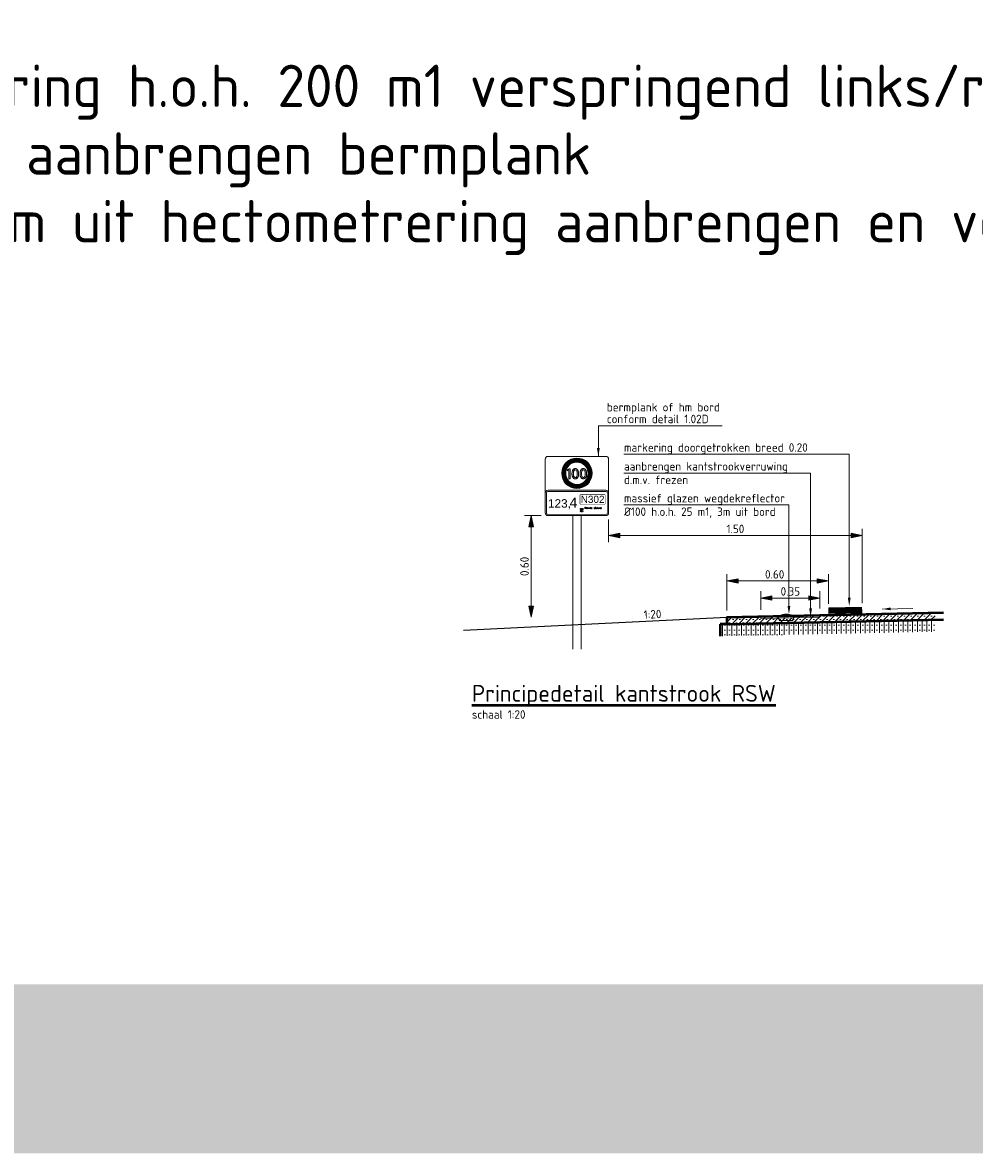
# Model space of a CAD drawing. Header units: metres. Extents: x -699 to 2316, y -1199 to 781.
# Tile 156 of 256: x -16.59 to -10.96, y -96.13 to -89.45. Entities that reach past the tile are written whole.
import ezdxf
from ezdxf.enums import TextEntityAlignment as Align

# ---------------------------------------------------------------- set-up
doc = ezdxf.new("R2010")
doc.units = ezdxf.units.M
doc.header["$PDMODE"] = 1
doc.linetypes.add('HIDDEN2', pattern=[4.762499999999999, 3.175, -1.5875])
for name, color, linetype, lineweight in [('B-WE-GW-BERM-GD', 90, 'Continuous', 25), ('B-WE-VW-VERKEERSTEKEN_BORD-G', 7, 'Continuous', 18), ('N-WA-IE-MEUBILAIR_WEGMEUBILAIR-S', 7, 'Continuous', 25), ('N-WA-VH-VERHARDING_ASFALT-A-20', 252, 'Continuous', 18), ('N-WE-VH-KANTVERHARDING-GD', 210, 'Continuous', 50), ('N-WE-VV-MARKERING-GD', 170, 'Continuous', 50), ('X-XX-AL-AANKLEDING-M-20', 7, 'Continuous', 18), ('X-XX-AL-AANPIJLING-M-20', 7, 'Continuous', 18), ('X-XX-AL-T25', 7, 'Continuous', 25), ('X-XX-AL-T50', 130, 'Continuous', 50)]:
    doc.layers.add(name, color=color, linetype=linetype, lineweight=lineweight)
doc.layers.add('X-XX-AL-TEKENBLAD_VIEWPORT-G', color=7, linetype='Continuous', lineweight=18, plot=False)
doc.styles.add('ariel', font='arial.ttf')
doc.styles.add('NLCS-ISO', font='NLCS-ISO.ttf')
doc.styles.add('NLCS-ISO Standaard', font='NLCS-ISO.ttf')
doc.styles.add('provincie', font='romand.shx')
doc.styles.add('rtw_iso', font='iso-rtw.shx')
doc.dimstyles.new('NLCS-M20-T25-Pijl-A', dxfattribs={"dimtxt": 0.05, "dimasz": 0.03750000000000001, "dimexe": 0.04, "dimexo": 0.04, "dimgap": 0.014, "dimtad": 1, "dimlfac": -1, "dimzin": 0, "dimdsep": 46, "dimtxsty": 'NLCS-ISO Standaard', "dimblk": 'Pijl', "dimblk1": 'Pijl', "dimblk2": 'Pijl', "dimcen": 2.5, "dimdle": 2, "dimclrd": 256, "dimclre": 256, "dimclrt": 256, "dimadec": 0, "dimazin": 0, "dimtfac": 1, "dimtofl": 0, "dimtmove": 0, "dimatfit": 3, "dimldrblk": 'Pijl', "dimfxl": 1, "dimtolj": 1, "dimtzin": 0, "dimlwd": 18, "dimlwe": 18, "dimarcsym": 0})
doc.dimstyles.new('RTW-LGL-20', dxfattribs={"dimtxt": 0.05, "dimasz": 0.01, "dimexe": 0.04, "dimexo": 0.04, "dimgap": 0.014, "dimtad": 1, "dimzin": 0, "dimtxsty": 'rtw_iso', "dimblk1": 'RTW-L_ARR-v1', "dimblk2": 'RTW-L_ARR-v1', "dimsah": 1, "dimcen": 2.5, "dimdle": 2, "dimclrd": 8, "dimclre": 8, "dimclrt": 256, "dimaunit": 2, "dimadec": 6, "dimazin": 0, "dimtfac": 1, "dimtdec": 4, "dimtmove": 0, "dimatfit": 0, "dimldrblk": 'RTW-L_ARR-v1', "dimfxl": 1, "dimtolj": 1, "dimtzin": 0, "dimlwd": 18, "dimlwe": 18, "dimarcsym": 0})

# ---------------------------------------------------------------- blocks, each defined once
blk = doc.blocks.new('Pijl')
h = blk.add_hatch(color=256)
h.paths.add_polyline_path([(2.220446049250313e-16, 0), (-1.75, 0.352142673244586), (-1.749922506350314, 1.310063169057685e-14)])
h.paths.add_polyline_path([(-1.749922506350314, 1.310063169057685e-14), (-1.749845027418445, -0.3520757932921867), (0, 0)])
for p, q in [((-1.901878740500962, 1.4210854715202e-14), (0, 0)), ((0, 0), (-1.75, 0.352142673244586)), ((-1.75, 0.352142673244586), (-1.749845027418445, -0.3520757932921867)), ((0, 0), (-1.749845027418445, -0.3520757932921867))]:
    blk.add_line(p, q)
blk = doc.blocks.new('*D417')
at = {"layer": 'Defpoints', "color": 0, "transparency": 16777216}
for p in [(-11.82003259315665, -92.74954575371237), (-12.42003259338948, -92.96466954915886), (-11.82003259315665, -92.9251912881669)]:
    blk.add_point(p, dxfattribs=at)
at = {"layer": 'X-XX-AL-AANKLEDING-M-20', "lineweight": 18, "transparency": 16777216}
for p, q in [((-12.42003259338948, -92.92466954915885), (-12.42003259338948, -92.70954575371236)), ((-11.82003259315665, -92.8851912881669), (-11.82003259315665, -92.70954575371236)), ((-12.38253259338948, -92.74954575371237), (-11.85753259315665, -92.74954575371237))]:
    blk.add_line(p, q, dxfattribs=at)
at = {"layer": 'X-XX-AL-AANKLEDING-M-20', "lineweight": 18, "transparency": 16777216, "xscale": 0.03750000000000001, "yscale": 0.03750000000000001, "zscale": 0.03750000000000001, "rotation": 180}
blk.add_blockref('Pijl', (-12.42003259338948, -92.74954575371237), dxfattribs=at)
at = {"layer": 'X-XX-AL-AANKLEDING-M-20', "lineweight": 18, "transparency": 16777216, "xscale": 0.03750000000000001, "yscale": 0.03750000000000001, "zscale": 0.03750000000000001}
blk.add_blockref('Pijl', (-11.82003259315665, -92.74954575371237), dxfattribs=at)
at = {"layer": 'X-XX-AL-AANKLEDING-M-20', "transparency": 16777216, "insert": (-12.13769339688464, -92.71054575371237), "char_height": 0.05, "attachment_point": 5, "style": 'NLCS-ISO Standaard'}
blk.add_mtext('\\A1;0.60', dxfattribs=at)
blk = doc.blocks.new('GB')
blk.add_lwpolyline([(-0.05000999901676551, 0.02500000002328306), (-0.04000000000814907, 5.820766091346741e-11), (0.03999999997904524, 0), (0.05000999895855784, 0.02500000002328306)], close=True)
blk.add_arc((0, -0.04999999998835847), 0.08500000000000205, 61.9275130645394, 118.07248693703)
blk = doc.blocks.new('*D418')
at = {"layer": 'Defpoints', "color": 0, "transparency": 16777216}
for p in [(-11.87003259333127, -92.85043791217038), (-12.22003259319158, -92.96049563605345), (-11.87003259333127, -92.95319128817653)]:
    blk.add_point(p, dxfattribs=at)
at = {"layer": 'X-XX-AL-AANKLEDING-M-20', "lineweight": 18, "transparency": 16777216}
for p, q in [((-12.22003259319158, -92.92049563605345), (-12.22003259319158, -92.81043791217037)), ((-12.18253259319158, -92.85043791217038), (-11.90753259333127, -92.85043791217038)), ((-11.87003259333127, -92.91319128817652), (-11.87003259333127, -92.81043791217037))]:
    blk.add_line(p, q, dxfattribs=at)
at = {"layer": 'X-XX-AL-AANKLEDING-M-20', "lineweight": 18, "transparency": 16777216, "xscale": 0.03750000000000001, "yscale": 0.03750000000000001, "zscale": 0.03750000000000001, "rotation": 180}
blk.add_blockref('Pijl', (-12.22003259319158, -92.85043791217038), dxfattribs=at)
at = {"layer": 'X-XX-AL-AANKLEDING-M-20', "lineweight": 18, "transparency": 16777216, "xscale": 0.03750000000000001, "yscale": 0.03750000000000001, "zscale": 0.03750000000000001}
blk.add_blockref('Pijl', (-11.87003259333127, -92.85043791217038), dxfattribs=at)
at = {"layer": 'X-XX-AL-AANKLEDING-M-20', "transparency": 16777216, "insert": (-12.04503259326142, -92.81143791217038), "char_height": 0.05, "attachment_point": 5, "style": 'NLCS-ISO Standaard'}
blk.add_mtext('\\A1;0.35', dxfattribs=at)
blk = doc.blocks.new('RTW-L_ARR-v1')
at = {"color": 0, "linetype": 'ByBlock', "lineweight": 18}
blk.add_solid([(-5, 0.8333333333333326), (-5, -0.8333333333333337), (0, 0)], dxfattribs=at)
blk = doc.blocks.new('RTW-L_ARR')
at = {"color": 0, "linetype": 'ByBlock', "lineweight": 18}
blk.add_solid([(-1, 0.1666666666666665), (-1, -0.1666666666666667), (0, 0)], dxfattribs=at)
blk = doc.blocks.new('*D419')
at = {"layer": 'Defpoints', "color": 0, "transparency": 16777216}
for p in [(-13.12003259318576, -92.34634082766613), (-11.62003259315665, -92.48079471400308), (-11.62003259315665, -92.92119128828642)]:
    blk.add_point(p, dxfattribs=at)
at = {"layer": 'X-XX-AL-AANKLEDING-M-20', "lineweight": 18, "transparency": 16777216}
for p, q in [((-13.12003259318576, -92.38634082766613), (-13.12003259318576, -92.52079471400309)), ((-11.62003259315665, -92.88119128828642), (-11.62003259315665, -92.44079471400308)), ((-13.08253259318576, -92.48079471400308), (-11.65753259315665, -92.48079471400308))]:
    blk.add_line(p, q, dxfattribs=at)
at = {"layer": 'X-XX-AL-AANKLEDING-M-20', "lineweight": 18, "transparency": 16777216, "xscale": 0.03750000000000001, "yscale": 0.03750000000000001, "zscale": 0.03750000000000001, "rotation": 180}
blk.add_blockref('Pijl', (-13.12003259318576, -92.48079471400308), dxfattribs=at)
at = {"layer": 'X-XX-AL-AANKLEDING-M-20', "lineweight": 18, "transparency": 16777216, "xscale": 0.03750000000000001, "yscale": 0.03750000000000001, "zscale": 0.03750000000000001}
blk.add_blockref('Pijl', (-11.62003259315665, -92.48079471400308), dxfattribs=at)
at = {"layer": 'X-XX-AL-AANKLEDING-M-20', "transparency": 16777216, "insert": (-12.3700325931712, -92.44179471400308), "char_height": 0.05, "attachment_point": 5, "style": 'NLCS-ISO Standaard'}
blk.add_mtext('\\A1;1.50', dxfattribs=at)
blk = doc.blocks.new('*D1317')
at = {"layer": 'Defpoints', "color": 0, "transparency": 16777216}
for p in [(-13.57850714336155, -92.36327116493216), (-13.47810225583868, -92.36327116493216), (-13.57850714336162, -92.96362607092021)]:
    blk.add_point(p, dxfattribs=at)
at = {"layer": 'X-XX-AL-AANKLEDING-M-20', "lineweight": 18, "transparency": 16777216}
for p, q in [((-13.51810225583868, -92.36327116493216), (-13.61850714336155, -92.36327116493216)), ((-13.57850714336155, -92.92612607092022), (-13.57850714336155, -92.40077116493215))]:
    blk.add_line(p, q, dxfattribs=at)
at = {"layer": 'X-XX-AL-AANKLEDING-M-20', "lineweight": 18, "transparency": 16777216, "xscale": 0.03750000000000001, "yscale": 0.03750000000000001, "zscale": 0.03750000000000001}
for p, rotation in [((-13.57850714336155, -92.36327116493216), 90), ((-13.57850714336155, -92.96362607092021), 270)]:
    blk.add_blockref('Pijl', p, dxfattribs=dict(at, rotation=rotation))
at = {"layer": 'X-XX-AL-AANKLEDING-M-20', "transparency": 16777216, "insert": (-13.61750714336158, -92.66344861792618), "char_height": 0.05, "attachment_point": 5, "rotation": 90, "style": 'NLCS-ISO Standaard'}
blk.add_mtext('\\A1;0.60', dxfattribs=at)

msp = doc.modelspace()

# ---------------------------------------------------------------- hatches: boundary and pattern name
at = {"layer": 'B-WE-VW-VERKEERSTEKEN_BORD-G', "lineweight": 5}
h = msp.add_hatch(color=8, dxfattribs=at)
edge = h.paths.add_edge_path()
edge.add_arc((-13.23399674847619, -92.11413717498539), 0.05501725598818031, 163.7449995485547, 181.3296622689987, ccw=False)
edge.add_arc((-13.26796519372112, -92.10439631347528), 0.01968071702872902, 106.47322139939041, 163.2887183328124, ccw=False)
edge.add_arc((-13.26965514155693, -92.10193948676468), 0.01687084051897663, 35.637628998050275, 103.3339411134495, ccw=False)
edge.add_arc((-13.28757998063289, -92.11217963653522), 0.03746530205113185, -4.855053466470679, 32.391211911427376, ccw=False)
edge.add_arc((-13.28756941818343, -92.11864339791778), 0.03746530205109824, -32.20395840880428, 5.0423069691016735, ccw=False)
edge.add_arc((-13.26961120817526, -92.1288249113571), 0.01687084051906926, 256.8533123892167, 324.54962450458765, ccw=False)
edge.add_arc((-13.26792929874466, -92.1263625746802), 0.01968071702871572, 196.8985351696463, 253.7140321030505, ccw=False)
edge.add_arc((-13.23399286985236, -92.11651075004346), 0.05501725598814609, 178.8575912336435, 196.4422539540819, ccw=False)
edge = h.paths.add_edge_path(flags=16)
edge.add_arc((-13.23399674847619, -92.11413717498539), 0.04689370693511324, 163.7881919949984, 181.5438270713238, ccw=False)
edge.add_arc((-13.26796519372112, -92.10439631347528), 0.0115571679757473, 107.6115757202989, 163.1432499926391, ccw=False)
edge.add_arc((-13.26965514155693, -92.10193948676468), 0.008747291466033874, 36.99094342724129, 101.92068022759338, ccw=False)
edge.add_arc((-13.28757998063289, -92.11217963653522), 0.02934175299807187, -6.230121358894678, 31.895376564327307, ccw=False)
edge.add_arc((-13.28756941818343, -92.11864339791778), 0.02934175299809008, -31.70812306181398, 6.417374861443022, ccw=False)
edge.add_arc((-13.26961120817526, -92.1288249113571), 0.008747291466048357, 258.266573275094, 323.19631007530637, ccw=False)
edge.add_arc((-13.26792929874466, -92.1263625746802), 0.01155716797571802, 197.0440035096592, 252.57567778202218, ccw=False)
edge.add_arc((-13.23399286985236, -92.11651075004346), 0.04689370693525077, 178.6434264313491, 196.399061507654, ccw=False)
h.paths.add_polyline_path([(-13.31735470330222, -92.14577726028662), (-13.31933154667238, -92.14567030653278), (-13.32123389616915, -92.14534216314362), (-13.32306175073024, -92.144793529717), (-13.32481511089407, -92.14402405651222), (-13.32649432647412, -92.14303374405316), (-13.32809869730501, -92.14182294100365), (-13.32962892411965, -92.14039094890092), (-13.33108465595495, -92.13873846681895), (-13.33241487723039, -92.13683253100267), (-13.33356857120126, -92.13464087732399), (-13.33454573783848, -92.13216350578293), (-13.33534637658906, -92.12940076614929), (-13.33597083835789, -92.12635195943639), (-13.33641877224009, -92.12301778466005), (-13.33668982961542, -92.1193975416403), (-13.3367847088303, -92.11549193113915), (-13.33670259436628, -92.11158603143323), (-13.33644336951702, -92.10796527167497), (-13.33600633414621, -92.10463000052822), (-13.33539183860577, -92.10157986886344), (-13.33460023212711, -92.09881522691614), (-13.33363116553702, -92.09633572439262), (-13.33248463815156, -92.09414171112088), (-13.33116065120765, -92.09223248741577), (-13.32971032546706, -92.09057665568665), (-13.32818478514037, -92.08914071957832), (-13.32658437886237, -92.08792537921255), (-13.32490840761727, -92.08693028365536), (-13.32315757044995, -92.0861557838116), (-13.32133151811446, -92.0856015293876), (-13.31943025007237, -92.08526787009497), (-13.31745376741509, -92.08515410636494), (-13.31547692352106, -92.08526140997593), (-13.31357492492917, -92.08558885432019), (-13.31174742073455, -92.08613713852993), (-13.30999476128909, -92.086905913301), (-13.30831624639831, -92.08789552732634), (-13.30671292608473, -92.0891056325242), (-13.30518375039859, -92.09053657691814), (-13.30372941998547, -92.09218766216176), (-13.30240059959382, -92.09409255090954), (-13.30124795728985, -92.09628280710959), (-13.30027149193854, -92.09875913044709), (-13.29947155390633, -92.10152117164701), (-13.29884779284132, -92.10456927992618), (-13.29840055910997, -92.10790310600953), (-13.29812950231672, -92.11152299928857), (-13.29803462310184, -92.11542860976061), (-13.29811673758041, -92.11933450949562), (-13.29837596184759, -92.12295561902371), (-13.29881229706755, -92.12629123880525), (-13.29942609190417, -92.12934206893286), (-13.30021699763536, -92.13210740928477), (-13.3011853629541, -92.13458796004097), (-13.30233083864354, -92.13678337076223), (-13.30365342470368, -92.13869364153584), (-13.30510234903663, -92.14035087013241), (-13.30662683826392, -92.14178785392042), (-13.30822619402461, -92.14300389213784), (-13.30990146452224, -92.14399968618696), (-13.31165160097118, -92.14477488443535), (-13.31347730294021, -92.14532948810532), (-13.31537822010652, -92.14566384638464)])
edge = h.paths.add_edge_path(flags=16)
edge.add_arc((-13.28178226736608, -92.11421526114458), 0.04689370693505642, 163.788191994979, 181.5438270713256, ccw=False)
edge.add_arc((-13.31575071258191, -92.10447439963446), 0.01155716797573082, 107.6115757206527, 163.1432499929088, ccw=False)
edge.add_arc((-13.31744066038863, -92.10201757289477), 0.008747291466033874, 36.99094342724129, 101.92068022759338, ccw=False)
edge.add_arc((-13.33536549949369, -92.11225772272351), 0.02934175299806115, -6.230121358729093, 31.895376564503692, ccw=False)
edge.add_arc((-13.33535493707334, -92.11872148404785), 0.02934175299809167, -31.708123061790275, 6.417374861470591, ccw=False)
edge.add_arc((-13.31739672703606, -92.12890299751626), 0.008747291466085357, 258.2665732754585, 323.196310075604, ccw=False)
edge.add_arc((-13.31571481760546, -92.12644066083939), 0.01155716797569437, 197.0440035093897, 252.57567778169, ccw=False)
edge.add_arc((-13.28177838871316, -92.11658883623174), 0.0468937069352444, 178.6434264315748, 196.3990615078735, ccw=False)
edge = h.paths.add_edge_path()
edge.add_line((-13.35534104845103, -92.14507434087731), (-13.3473612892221, -92.14506130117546))
edge.add_line((-13.34736128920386, -92.14506130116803), (-13.34745831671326, -92.0856844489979))
edge.add_line((-13.34745831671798, -92.08568444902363), (-13.35421381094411, -92.08569548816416))
edge.add_arc((-13.36265108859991, -92.08224487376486), 0.009115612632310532, 270.11736238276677, 337.75678908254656, ccw=False)
edge.add_line((-13.36263241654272, -92.09136046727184), (-13.36262175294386, -92.0978861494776))
edge.add_line((-13.36262175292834, -92.0978861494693), (-13.35541928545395, -92.09719648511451))
edge.add_line((-13.35541928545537, -92.09719648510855), (-13.35534104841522, -92.14507434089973))
h = msp.add_hatch(color=8, dxfattribs=at)
h.paths.add_polyline_path([(-13.28098779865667, -92.32666231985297, 0.2185484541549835), (-13.27619082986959, -92.32829717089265, -0.2389282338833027), (-13.27315170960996, -92.32969065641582, -0.196340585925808), (-13.27287956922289, -92.3304569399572, 0.2331704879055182), (-13.27889572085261, -92.33218642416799, 0.1050029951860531), (-13.28190015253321, -92.33626961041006), (-13.28262652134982, -92.33789795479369), (-13.28140936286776, -92.3382903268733), (-13.2807811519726, -92.33713282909, -0.05145996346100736), (-13.27834603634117, -92.33330468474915, -0.2726069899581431), (-13.27141608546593, -92.3318332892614, 0.3994245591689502), (-13.27361482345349, -92.32773300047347, 0.1226220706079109), (-13.27081823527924, -92.32640301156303), (-13.27081823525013, -92.32480984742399, -0.1531257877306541), (-13.27545773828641, -92.32693411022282, -0.2533925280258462), (-13.28017188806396, -92.32545436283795, 0.09499147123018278), (-13.28658273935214, -92.32118339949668), (-13.28754468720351, -92.32076178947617), (-13.28754468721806, -92.32234089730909, -0.089349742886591)])
h.paths.add_polyline_path([(-13.28289406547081, -92.3312450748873), (-13.2869796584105, -92.33519766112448), (-13.28597999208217, -92.33606636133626), (-13.28072087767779, -92.33085415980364), (-13.28737083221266, -92.32803088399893), (-13.28763833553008, -92.32769107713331), (-13.28763833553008, -92.32935865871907), (-13.28745775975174, -92.3294642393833)])
for points in [[(-13.27081114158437, -92.32216715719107), (-13.27081114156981, -92.32069036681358), (-13.28202479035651, -92.32069036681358), (-13.28202479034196, -92.32216715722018)], [(-13.27081114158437, -92.33841185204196), (-13.27081114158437, -92.33632843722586, -0.4137229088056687), (-13.28771854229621, -92.33637088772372), (-13.28771854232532, -92.33849872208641, 0.3499225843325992)]]:
    msp.add_hatch(color=8, dxfattribs=at).paths.add_polyline_path(points)
at = {"layer": 'N-WA-VH-VERHARDING_ASFALT-A-20'}
h = msp.add_hatch(dxfattribs=at)
h.set_pattern_fill('VD-STAB', color=256, scale=0.3, angle=225, style=0, pattern_type=2)
h.set_pattern_definition([(270, (-19.70274444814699, -96.93484468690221), (0.028125, -6.938893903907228e-18), []), (270, (-19.71680694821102, -96.94890718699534), (0.028125, -6.938893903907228e-18), [0, -0.028125])])
h.paths.add_polyline_path([(-11.1884567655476, -92.97896709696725), (-12.42003259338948, -93.00466954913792), (-12.46003259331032, -93.0054695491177), (-12.46003259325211, -93.07546954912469), (-11.1884567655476, -93.04893231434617)])
h = msp.add_hatch(dxfattribs=at)
h.set_pattern_fill('VD-SMAB', color=256, scale=0.3, angle=180, style=0, pattern_type=2)
h.set_pattern_definition([(225, (-19.70274444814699, -96.93484468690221), (0.01988737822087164, -0.01988737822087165), []), (225, (-19.72263182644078, -96.93484468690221), (0.01988737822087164, -0.01988737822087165), [0, -0.028125])])
h.paths.add_polyline_path([(-11.1884567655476, -92.97896709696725), (-11.1884567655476, -92.93896709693), (-11.92003259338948, -92.9542347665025), (-11.92003259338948, -92.9642347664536), (-12.0238271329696, -92.96640091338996), (-12.02951967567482, -92.9815251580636), (-12.10950225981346, -92.98319435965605), (-12.11582084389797, -92.96832078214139), (-12.22003259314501, -92.97049563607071), (-12.22003259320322, -92.9604956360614), (-12.42003259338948, -92.96466954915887), (-12.42003259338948, -93.00466954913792)])
h.paths.add_polyline_path([(-12.12003170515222, -92.95840866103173), (-12.22003259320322, -92.9604956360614), (-12.22003259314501, -92.97049563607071), (-12.11582084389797, -92.96832078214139)], flags=17)
h.paths.add_polyline_path([(-12.0238271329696, -92.96640091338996), (-12.11582084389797, -92.96832078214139), (-12.10950225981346, -92.98319435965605), (-12.02951967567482, -92.9815251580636)], flags=17)
h.paths.add_polyline_path([(-11.92003259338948, -92.9542347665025), (-12.02003348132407, -92.95632174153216), (-12.0238271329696, -92.96640091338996), (-11.92003259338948, -92.9642347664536)], flags=17)

# ---------------------------------------------------------------- linework, layer by layer
at = {"layer": 'B-WE-GW-BERM-GD'}
msp.add_line((-12.42003259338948, -92.96466954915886), (-13.9787414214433, -93.04260499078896), dxfattribs=at)
at = {"layer": 'B-WE-VW-VERKEERSTEKEN_BORD-G', "color": 8, "lineweight": 5, "flags": 128}
for points in [[(-13.1200325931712, -92.03020150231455, 0.4142135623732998), (-13.13696293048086, -92.01327116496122), (-13.47810225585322, -92.01327116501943, 0.4142135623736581), (-13.49503259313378, -92.03020150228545), (-13.49503259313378, -92.23020150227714, -0.4142135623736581), (-13.47810225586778, -92.21327116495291), (-13.13696293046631, -92.21327116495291, -0.4142135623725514), (-13.1200325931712, -92.23020150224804)], [(-13.34736128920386, -92.14506130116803), (-13.35534104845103, -92.14507434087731), (-13.35541928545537, -92.09719648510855), (-13.36262175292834, -92.0978861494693), (-13.36263241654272, -92.09136046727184, 0.3040111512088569), (-13.35421381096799, -92.08569548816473), (-13.34745831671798, -92.08568444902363)], [(-13.35534104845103, -92.14507434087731), (-13.34736128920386, -92.14506130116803), (-13.34745831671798, -92.08568444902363), (-13.35421381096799, -92.08569548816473, -0.3040111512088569), (-13.36263241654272, -92.09136046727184), (-13.36262175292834, -92.0978861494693), (-13.35541928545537, -92.09719648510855)], [(-13.30365343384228, -92.13868804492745, -0.3042823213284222), (-13.32123391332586, -92.14533166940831, -0.2531108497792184), (-13.33454574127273, -92.1321614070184, -0.07687848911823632), (-13.3367847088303, -92.11549193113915, -0.07687848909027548), (-13.33460023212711, -92.09881522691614, -0.2531108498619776), (-13.32133151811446, -92.0856015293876, -0.3042823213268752), (-13.30372941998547, -92.09218766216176, -0.1639635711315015), (-13.29803462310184, -92.11542860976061, -0.1639635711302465)], [(-13.3367847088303, -92.11549193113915, -0.07687848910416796), (-13.33460023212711, -92.09881522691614, -0.2531108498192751), (-13.32133151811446, -92.0856015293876, -0.3042823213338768), (-13.30372941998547, -92.09218766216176, -0.1639635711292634), (-13.29803462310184, -92.11542860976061, -0.1639635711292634), (-13.30365343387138, -92.13868804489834, -0.3042823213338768), (-13.32123391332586, -92.14533166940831, -0.2531108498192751), (-13.33454574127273, -92.1321614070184, -0.07687848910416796)], [(-13.31039283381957, -92.13414328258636, -0.2911408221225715), (-13.31917556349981, -92.1374675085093, -0.2550985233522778), (-13.32686065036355, -92.12949656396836, -0.0757774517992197), (-13.32865895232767, -92.11547865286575, -0.07577745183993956), (-13.32690647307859, -92.10145493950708, -0.2550985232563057), (-13.31924747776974, -92.09345892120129, -0.2911408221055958), (-13.3104539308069, -92.09675442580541, -0.1679055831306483), (-13.30619703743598, -92.11544194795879, -0.1679055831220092)], [(-13.32865895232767, -92.11547865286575, -0.07762894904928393), (-13.32681130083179, -92.10112305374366, -0.2471586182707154), (-13.31924747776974, -92.09345892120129, -0.291140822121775), (-13.3104539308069, -92.09675442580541, -0.1679055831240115), (-13.30619703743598, -92.11544194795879, -0.1679055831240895), (-13.31039283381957, -92.13414328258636, -0.2911408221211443), (-13.31917556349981, -92.1374675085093, -0.2471586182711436), (-13.32676439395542, -92.1298281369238, -0.07762894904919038)], [(-13.25586791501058, -92.13860995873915, -0.3042823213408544), (-13.27344839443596, -92.14525358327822, -0.2531108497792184), (-13.28676022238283, -92.13208332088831, -0.07687848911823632), (-13.28899919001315, -92.11541384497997, -0.07687848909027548), (-13.28681471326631, -92.09873714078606, -0.2531108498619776), (-13.27354599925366, -92.08552344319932, -0.3042823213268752), (-13.25594390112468, -92.09210957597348, -0.1639635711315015), (-13.25024910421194, -92.11535052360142, -0.1639635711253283)], [(-13.28899919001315, -92.11541384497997, -0.07687848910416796), (-13.28681471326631, -92.09873714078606, -0.2531108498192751), (-13.27354599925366, -92.08552344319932, -0.3042823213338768), (-13.25594390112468, -92.09210957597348, -0.1639635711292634), (-13.25024910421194, -92.11535052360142, -0.1639635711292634), (-13.25586791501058, -92.13860995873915, -0.3042823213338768), (-13.27344839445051, -92.14525358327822, -0.2531108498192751), (-13.28676022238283, -92.13208332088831, -0.07687848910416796)], [(-13.26260731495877, -92.13406519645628, -0.2911408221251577), (-13.27139004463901, -92.13738942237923, -0.2550985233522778), (-13.27907513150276, -92.12941847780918, -0.0757774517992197), (-13.28087343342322, -92.11540056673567, -0.07577745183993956), (-13.27912095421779, -92.10137685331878, -0.2550985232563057), (-13.27146195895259, -92.0933808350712, -0.2911408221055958), (-13.26266841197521, -92.09667633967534, -0.1679055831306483), (-13.25841151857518, -92.11536386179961, -0.1679055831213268)], [(-13.28087343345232, -92.11540056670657, -0.07762894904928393), (-13.279025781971, -92.10104496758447, -0.2471586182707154), (-13.27146195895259, -92.0933808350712, -0.291140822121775), (-13.26266841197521, -92.09667633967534, -0.1679055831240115), (-13.25841151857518, -92.11536386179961, -0.1679055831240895), (-13.26260731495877, -92.13406519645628, -0.2911408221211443), (-13.27139004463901, -92.13738942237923, -0.2471586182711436), (-13.27897887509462, -92.12975005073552, -0.07762894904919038)]]:
    msp.add_lwpolyline(points, format="xyb", close=True, dxfattribs=at)
at = {"layer": 'B-WE-VW-VERKEERSTEKEN_BORD-G', "color": 8, "lineweight": 5, "const_width": 0.02389999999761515, "flags": 128}
msp.add_lwpolyline([(-13.38458472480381, -92.12542688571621, -1.073594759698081), (-13.22953578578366, -92.11213512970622, -0.924711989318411), (-13.38458472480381, -92.12542688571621, -0.924711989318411)], format="xyb", dxfattribs=at)
at = {"layer": 'B-WE-VW-VERKEERSTEKEN_BORD-G', "color": 8, "lineweight": 5, "flags": 128}
for points in [[(-13.3727863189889, -92.12344572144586, -1.074112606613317), (-13.24149924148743, -92.112190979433, -0.9251580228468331), (-13.3727863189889, -92.12344572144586, -0.6819991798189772)], [(-13.27545773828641, -92.32693411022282, 0.1531257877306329), (-13.27081823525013, -92.32480984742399), (-13.27081823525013, -92.32480984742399), (-13.27081823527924, -92.32640301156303), (-13.27081823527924, -92.32640301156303, -0.1226220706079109), (-13.27361482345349, -92.32773300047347), (-13.27361482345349, -92.32773300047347, -0.3994245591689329), (-13.27141608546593, -92.3318332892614), (-13.27141608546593, -92.3318332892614, 0.2726069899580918), (-13.27834603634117, -92.33330468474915), (-13.27834603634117, -92.33330468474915, 0.05145996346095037), (-13.2807811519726, -92.33713282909), (-13.2807811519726, -92.33713282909), (-13.28140936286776, -92.3382903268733), (-13.28262652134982, -92.33789795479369), (-13.28190015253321, -92.33626961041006), (-13.28190015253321, -92.33626961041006, -0.1050029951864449), (-13.27889572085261, -92.33218642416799), (-13.27889572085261, -92.33218642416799, -0.2331704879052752), (-13.27287956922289, -92.3304569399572), (-13.27287956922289, -92.3304569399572, 0.1547990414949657), (-13.27304715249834, -92.32982864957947), (-13.27304715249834, -92.32982864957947, 0.2513371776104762), (-13.27619082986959, -92.32829717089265), (-13.27619082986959, -92.32829717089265, -0.2185484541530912), (-13.28098779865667, -92.32666231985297), (-13.28098779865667, -92.32666231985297, 0.08934974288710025), (-13.28754468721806, -92.32234089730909), (-13.28754468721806, -92.32234089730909), (-13.28754468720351, -92.32076178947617), (-13.28658273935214, -92.32118339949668), (-13.28658273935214, -92.32118339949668, -0.09499147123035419), (-13.28017188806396, -92.32545436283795), (-13.28017188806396, -92.32545436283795, 0.2533925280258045), (-13.27545773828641, -92.32693411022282)], [(-13.28771854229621, -92.33637088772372), (-13.28771854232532, -92.33849872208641), (-13.28771854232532, -92.33849872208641, 0.3499225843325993), (-13.27081114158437, -92.33841185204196), (-13.27081114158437, -92.33841185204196), (-13.27081114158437, -92.33632843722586), (-13.27081114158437, -92.33632843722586, -0.4137229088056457), (-13.28771854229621, -92.33637088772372)]]:
    msp.add_lwpolyline(points, format="xyb", dxfattribs=at)
for points in [[(-13.31735470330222, -92.14577726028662), (-13.31933154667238, -92.14567030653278), (-13.32123389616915, -92.14534216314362), (-13.32306175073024, -92.144793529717), (-13.32481511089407, -92.14402405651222), (-13.32649432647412, -92.14303374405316), (-13.32809869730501, -92.14182294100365), (-13.32962892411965, -92.14039094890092), (-13.33108465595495, -92.13873846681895), (-13.33241487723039, -92.13683253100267), (-13.33356857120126, -92.13464087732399), (-13.33454573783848, -92.13216350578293), (-13.33534637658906, -92.12940076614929), (-13.33597083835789, -92.12635195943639), (-13.33641877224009, -92.12301778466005), (-13.33668982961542, -92.1193975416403), (-13.3367847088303, -92.11549193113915), (-13.33670259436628, -92.11158603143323), (-13.33644336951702, -92.10796527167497), (-13.33600633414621, -92.10463000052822), (-13.33539183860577, -92.10157986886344), (-13.33460023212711, -92.09881522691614), (-13.33363116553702, -92.09633572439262), (-13.33248463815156, -92.09414171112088), (-13.33116065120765, -92.09223248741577), (-13.32971032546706, -92.09057665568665), (-13.32818478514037, -92.08914071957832), (-13.32658437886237, -92.08792537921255), (-13.32490840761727, -92.08693028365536), (-13.32315757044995, -92.0861557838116), (-13.32133151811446, -92.0856015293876), (-13.31943025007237, -92.08526787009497), (-13.31745376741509, -92.08515410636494), (-13.31547692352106, -92.08526140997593), (-13.31357492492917, -92.08558885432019), (-13.31174742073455, -92.08613713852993), (-13.30999476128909, -92.086905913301), (-13.30831624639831, -92.08789552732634), (-13.30671292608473, -92.0891056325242), (-13.30518375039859, -92.09053657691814), (-13.30372941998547, -92.09218766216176), (-13.30240059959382, -92.09409255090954), (-13.30124795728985, -92.09628280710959), (-13.30027149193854, -92.09875913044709), (-13.29947155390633, -92.10152117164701), (-13.29884779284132, -92.10456927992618), (-13.29840055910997, -92.10790310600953), (-13.29812950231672, -92.11152299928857), (-13.29803462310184, -92.11542860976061), (-13.29811673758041, -92.11933450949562), (-13.29837596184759, -92.12295561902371), (-13.29881229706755, -92.12629123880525), (-13.29942609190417, -92.12934206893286), (-13.30021699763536, -92.13210740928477), (-13.3011853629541, -92.13458796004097), (-13.30233083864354, -92.13678337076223), (-13.30365342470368, -92.13869364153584), (-13.30510234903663, -92.14035087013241), (-13.30662683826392, -92.14178785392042), (-13.30822619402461, -92.14300389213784), (-13.30990146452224, -92.14399968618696), (-13.31165160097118, -92.14477488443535), (-13.31347730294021, -92.14532948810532), (-13.31537822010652, -92.14566384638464), (-13.31735470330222, -92.14577726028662)], [(-13.26956918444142, -92.14569917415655), (-13.27154602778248, -92.1455922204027), (-13.27344837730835, -92.14526407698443), (-13.27527623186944, -92.14471544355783), (-13.27702959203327, -92.14394597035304), (-13.27870880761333, -92.14295565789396), (-13.28031317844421, -92.14174485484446), (-13.28184340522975, -92.14031286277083), (-13.28329913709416, -92.13866038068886), (-13.28462935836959, -92.13675444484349), (-13.28578305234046, -92.13456279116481), (-13.28676021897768, -92.13208541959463), (-13.28756085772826, -92.12932267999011), (-13.28818531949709, -92.12627387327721), (-13.28863325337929, -92.12293969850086), (-13.28890431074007, -92.11931945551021), (-13.28899919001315, -92.11541384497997), (-13.28891707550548, -92.11150794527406), (-13.28865785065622, -92.10788718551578), (-13.28822081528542, -92.10455191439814), (-13.28760631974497, -92.10150178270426), (-13.28681471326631, -92.09873714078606), (-13.28584564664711, -92.09625763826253), (-13.28469911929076, -92.0940636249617), (-13.28337513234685, -92.0921544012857), (-13.28192480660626, -92.09049856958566), (-13.28039926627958, -92.08906263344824), (-13.27879885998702, -92.08784729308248), (-13.27712288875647, -92.08685219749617), (-13.27537205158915, -92.08607769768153), (-13.27354599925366, -92.08552344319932), (-13.27164473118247, -92.08518978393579), (-13.26966824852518, -92.08507602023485), (-13.26769140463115, -92.08518332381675), (-13.26578940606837, -92.08551076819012), (-13.26396190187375, -92.08605905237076), (-13.26220924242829, -92.08682782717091), (-13.26053072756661, -92.08781744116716), (-13.25892740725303, -92.0890275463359), (-13.25739823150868, -92.09045849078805), (-13.25594390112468, -92.09210957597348), (-13.25461508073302, -92.09401446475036), (-13.25346243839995, -92.0962047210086), (-13.25248597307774, -92.09868104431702), (-13.25168603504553, -92.10144308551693), (-13.25106227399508, -92.10449119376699), (-13.25061504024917, -92.10782501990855), (-13.25034398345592, -92.11144491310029), (-13.25024910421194, -92.11535052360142), (-13.25033121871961, -92.11925642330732), (-13.2505904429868, -92.12287753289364), (-13.25102677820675, -92.12621315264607), (-13.25164057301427, -92.12926398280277), (-13.25243147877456, -92.1320293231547), (-13.2533998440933, -92.13450987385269), (-13.2545453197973, -92.13670528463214), (-13.25586790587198, -92.13861555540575), (-13.25731683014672, -92.14027278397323), (-13.25884131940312, -92.14170976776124), (-13.26044067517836, -92.14292580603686), (-13.26211594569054, -92.14392159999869), (-13.26386608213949, -92.14469679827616), (-13.26569178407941, -92.14525140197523), (-13.26759270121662, -92.14558576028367), (-13.26956918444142, -92.14569917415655)], [(-13.28763833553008, -92.32769107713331), (-13.28737083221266, -92.32803088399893), (-13.28737083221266, -92.32803088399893), (-13.28072087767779, -92.33085415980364), (-13.28597999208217, -92.33606636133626), (-13.28597999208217, -92.33606636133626), (-13.2869796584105, -92.33519766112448), (-13.28289406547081, -92.3312450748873), (-13.28745775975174, -92.3294642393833), (-13.28763833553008, -92.32935865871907)]]:
    msp.add_lwpolyline(points, close=True, dxfattribs=at)
at = {"layer": 'B-WE-VW-VERKEERSTEKEN_BORD-G', "color": 8, "lineweight": 5}
msp.add_lwpolyline([(-13.1200325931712, -92.23020150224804, 0.4142135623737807), (-13.13696293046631, -92.21327116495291), (-13.47810225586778, -92.21327116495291, 0.4142135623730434), (-13.49503259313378, -92.23020150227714), (-13.49503259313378, -92.34634082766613, 0.4142135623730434), (-13.47810225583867, -92.36327116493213), (-13.13696293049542, -92.36327116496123, 0.4142135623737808), (-13.12003259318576, -92.34634082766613)], format="xyb", close=True, dxfattribs=at)
for points, const_width in [([(-13.47810225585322, -92.355771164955), (-13.13696293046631, -92.355771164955, 0.414213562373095), (-13.12753259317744, -92.34634082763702), (-13.12753259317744, -92.23020150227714, 0.4142135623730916), (-13.13696293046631, -92.22077116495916), (-13.47810225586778, -92.22077116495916, 0.414213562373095), (-13.48753259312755, -92.23020150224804), (-13.4875325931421, -92.34634082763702, 0.4142135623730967)], 0.004715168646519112), ([(-13.28505962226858, -92.29769361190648), (-13.14535864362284, -92.29769361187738, 0.414213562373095), (-13.14114123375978, -92.29347620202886), (-13.14114123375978, -92.24153668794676, 0.4142135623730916), (-13.1453586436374, -92.23731927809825), (-13.28505962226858, -92.23731927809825, 0.414213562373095), (-13.28927703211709, -92.24153668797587), (-13.28927703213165, -92.29347620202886, 0.4142135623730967)], 0.002108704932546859)]:
    msp.add_lwpolyline(points, format="xyb", close=True, dxfattribs=dict(at, const_width=const_width))
msp.add_lwpolyline([(-13.28202479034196, -92.32216715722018), (-13.27081114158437, -92.32216715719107), (-13.27081114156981, -92.32069036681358), (-13.28202479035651, -92.32069036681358)], close=True, dxfattribs=at)
for points in [[(-13.33253259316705, -92.36327116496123), (-13.33253259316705, -93.1518618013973)], [(-13.28253259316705, -92.36327116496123), (-13.28253259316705, -93.1518618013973)]]:
    msp.add_lwpolyline(points, dxfattribs=at)
msp.add_circle((-13.30758097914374, -92.11270674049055), 0.0899999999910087, dxfattribs=at)
at = {"layer": 'N-WE-VH-KANTVERHARDING-GD', "color": 8, "linetype": 'HIDDEN2', "lineweight": 9}
for p, q in [((-12.22003259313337, -92.97049563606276), (-12.22003259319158, -92.96049563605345)), ((-12.22003259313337, -92.97049563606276), (-11.87003259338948, -92.96319128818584)), ((-11.87003259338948, -92.96319128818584), (-11.87003259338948, -92.95319128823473))]:
    msp.add_line(p, q, dxfattribs=at)
at = {"layer": 'N-WE-VH-KANTVERHARDING-GD'}
for p, q in [((-12.42003259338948, -93.0046695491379), (-12.46003259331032, -93.00546954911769)), ((-12.46003259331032, -93.00546954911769), (-12.46003259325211, -93.07546954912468))]:
    msp.add_line(p, q, dxfattribs=at)
msp.add_lwpolyline([(-11.1384567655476, -92.93792361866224), (-12.42003259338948, -92.96466954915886), (-12.42003259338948, -93.0046695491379), (-11.1384567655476, -92.97792361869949)], dxfattribs=at)
at = {"layer": 'N-WE-VV-MARKERING-GD', "const_width": 0.03749999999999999}
msp.add_lwpolyline([(-11.82003259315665, -92.9251912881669), (-11.62003259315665, -92.92119128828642)], dxfattribs=at)
at = {"layer": 'X-XX-AL-AANPIJLING-M-20', "color": 8, "lineweight": 18}
for p, q in [((-12.4486262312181, -91.8320501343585), (-13.1807134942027, -91.8320501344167)), ((-11.92511072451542, -92.1118195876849), (-13.02926838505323, -92.1118195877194)), ((-12.0532541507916, -92.30003925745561), (-13.02926838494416, -92.30003925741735))]:
    msp.add_line(p, q, dxfattribs=at)
for points in [[(-11.69658393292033, -92.67551719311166), (-11.69658393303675, -92.00053302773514), (-13.02926838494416, -92.00053302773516)], [(-12.05325415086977, -92.89736737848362), (-12.0532541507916, -92.30003925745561)], [(-11.69658393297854, -92.84901992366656), (-11.69658393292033, -92.67551719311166)]]:
    msp.add_lwpolyline(points, dxfattribs=at)
at = {"layer": 'X-XX-AL-TEKENBLAD_VIEWPORT-G', "color": 3, "const_width": 1}
msp.add_lwpolyline([(-1.136113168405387, -95.63366489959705), (-39.94017596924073, -95.63366489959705), (-39.94017596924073, -76.67193688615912), (-1.136113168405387, -76.67193688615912)], dxfattribs=at)

# ---------------------------------------------------------------- block references
at = {"layer": 'N-WA-IE-MEUBILAIR_WEGMEUBILAIR-S', "rotation": 1.195564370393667}
msp.add_blockref('GB', (-12.06951096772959, -92.98235975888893), dxfattribs=at)
at = {"layer": 'X-XX-AL-AANPIJLING-M-20', "color": 8, "lineweight": 18, "xscale": 0.05000000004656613, "yscale": 0.05000000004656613, "zscale": 0.05000000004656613, "rotation": 270}
for p in [(-11.69658393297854, -92.89901992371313), (-12.05325415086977, -92.94736737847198)]:
    msp.add_blockref('RTW-L_ARR', p, dxfattribs=at)

# ---------------------------------------------------------------- texts
at = {"layer": 'B-WE-VW-VERKEERSTEKEN_BORD-G', "color": 8, "lineweight": 5}
for s, height, style, p in [('N302', 0.0421740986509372, 'ariel', (-13.28523896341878, -92.28792819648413)), ('123,', 0.04999999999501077, 'ariel', (-13.47889485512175, -92.31612273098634)), ('4', 0.05999999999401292, 'ariel', (-13.35119912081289, -92.31612273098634)), ('P', 0.008638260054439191, 'provincie', (-13.26264122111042, -92.32217019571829)), (' ROVINCIE  LEVOLAND', 0.006787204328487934, 'provincie', (-13.26132918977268, -92.32217019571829)), ('F', 0.008638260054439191, 'provincie', (-13.20202538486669, -92.32217019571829))]:
    msp.add_text(s, height=height, dxfattribs=dict(at, style=style)).set_placement(p)
at = {"layer": 'X-XX-AL-AANPIJLING-M-20', "style": 'NLCS-ISO'}
for s, p in [('bermplank of hm bord', (-13.13071349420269, -91.74695231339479)), ('conform detail 1.02D', (-13.13071349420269, -91.81695231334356)), ('markering doorgetrokken breed 0.20', (-13.02926838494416, -91.98543520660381)), ('aanbrengen kantstrookverruwing', (-13.02926838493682, -92.09672176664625)), ('d.m.v. frezen', (-13.02926838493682, -92.17672176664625)), ('massief glazen wegdekreflector', (-13.02926838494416, -92.28494143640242)), ('%%C100 h.o.h. 25 m1, 3m uit bord', (-13.02926838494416, -92.36494143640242))]:
    msp.add_text(s, height=0.04999999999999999, rotation=3.335053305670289e-09, dxfattribs=at).set_placement(p)
at = {"layer": 'X-XX-AL-T25', "style": 'NLCS-ISO'}
for s, p in [('kilometrering h.o.h. 200 m1 verspringend links/recht van de weg aanbrengen', (-18.03083747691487, -90.02235367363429)), ('overzijde aanbrengen bermplank', (-18.03083747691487, -90.42235367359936)), ('glasbol 3m uit hectometrering aanbrengen en voorts h.o.h. 25 m1', (-18.03083747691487, -90.82235367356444))]:
    msp.add_text(s, height=0.25, dxfattribs=at).set_placement(p, align=Align.BOTTOM_LEFT)
msp.add_text('1:20', height=0.04999999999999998, rotation=2.862405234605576, dxfattribs=at).set_placement((-12.85811901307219, -92.98657387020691), align=Align.BOTTOM_CENTER)
msp.add_text('schaal 1:20', height=0.05, dxfattribs=at).set_placement((-13.92874142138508, -93.563847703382))
at = {"layer": 'X-XX-AL-T50', "style": 'NLCS-ISO'}
msp.add_text('%%UPrincipedetail kantstrook RSW', height=0.1, dxfattribs=at).set_placement((-13.92874142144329, -93.46384770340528))

# ---------------------------------------------------------------- dimensions: what is measured, and where the dimension line sits
at = {"layer": 'X-XX-AL-AANKLEDING-M-20'}
for base, p1, p2, angle, picture, middle in [((-13.57850714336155, -92.36327116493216), (-13.57850714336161, -92.96362607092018), (-13.47810225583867, -92.36327116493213), 90, '*D1317', (-13.57850714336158, -92.66344861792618)), ((-11.62003259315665, -92.48079471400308), (-13.12003259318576, -92.34634082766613), (-11.62003259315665, -92.92119128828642), 6.670106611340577e-09, '*D419', (-12.3700325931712, -92.48079471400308)), ((-11.82003259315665, -92.74954575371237), (-12.42003259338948, -92.96466954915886), (-11.82003259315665, -92.9251912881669), 6.670106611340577e-09, '*D417', (-12.13769339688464, -92.74954575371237)), ((-11.87003259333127, -92.85043791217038), (-12.22003259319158, -92.96049563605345), (-11.87003259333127, -92.95319128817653), 3.335053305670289e-09, '*D418', (-12.04503259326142, -92.85043791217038))]:
    dim = msp.add_linear_dim(base=base, p1=p1, p2=p2, angle=angle, dimstyle='NLCS-M20-T25-Pijl-A', dxfattribs=at)
    dim.commit()
    dim.dimension.update_dxf_attribs({"geometry": picture, "text_midpoint": middle, "dimtype": 160})

# ---------------------------------------------------------------- leaders
at = {"layer": 'X-XX-AL-AANPIJLING-M-20'}
for points in [[(-13.1807134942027, -92.01327116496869), (-13.1807134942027, -91.8320501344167)], [(-11.92511072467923, -92.9616237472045), (-11.92511072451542, -92.1118195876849)], [(-11.50081992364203, -92.91548598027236), (-11.31963834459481, -92.9117047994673)]]:
    msp.add_leader(points, dimstyle='RTW-LGL-20', dxfattribs=at)

doc.saveas('drawing.dxf')
